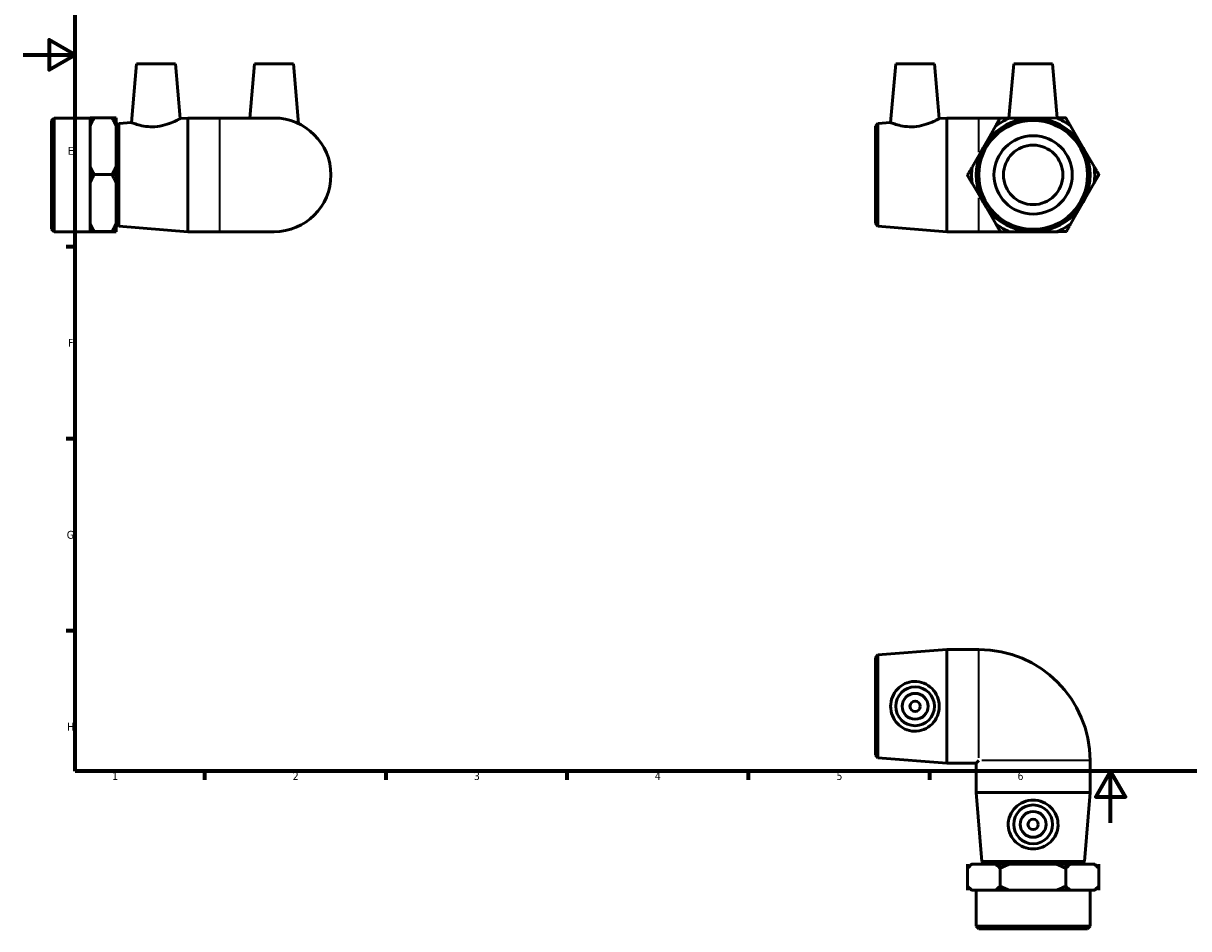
# Model space of a CAD drawing. Header units: millimetres. Extents: x 0 to 901, y -129 to 601.
# Tile 1 of 4: x 0 to 451, y -41 to 309. Entities that reach past the tile are written whole.
import ezdxf

# ---------------------------------------------------------------- set-up
doc = ezdxf.new("R2010")
doc.units = ezdxf.units.MM
for name, color, linetype, lineweight in [('Border (ANSI)', 7, 'Continuous', 70), ('Visible (ANSI)', 7, 'Continuous', 50), ('Visible Narrow (ANSI)', 7, 'Continuous', 35)]:
    doc.layers.add(name, color=color, linetype=linetype, lineweight=lineweight)
doc.styles.add('Note Text (ANSI)', font='tahoma.ttf')

# ---------------------------------------------------------------- blocks, each defined once
blk = doc.blocks.new('Borders Default Border')
at = {"layer": 'Border (ANSI)'}
for p, q in [((20, 222.75), (16.55, 222.75)), ((20, 148.5), (16.55, 148.5)), ((20, 74.25), (16.55, 74.25)), ((70.08, 20), (70.08, 16.55)), ((140.17, 20), (140.17, 16.55)), ((210.25, 20), (210.25, 16.55)), ((280.33, 20), (280.33, 16.55)), ((350.42, 20), (350.42, 16.55))]:
    blk.add_line(p, q, dxfattribs=at)
at = {"layer": 'Border (ANSI)', "flags": 128}
for points in [[(20, 20), (20, 574), (821, 574), (821, 20), (20, 20)], [(0, 297), (20, 297), (10, 302.77), (10, 291.23), (20, 297)], [(420.5, 0), (420.5, 20), (414.73, 10), (426.27, 10), (420.5, 20)]]:
    blk.add_lwpolyline(points, dxfattribs=at)
at = {"layer": 'Border (ANSI)', "color": 230, "true_color": 0xff0080, "char_height": 3.05, "attachment_point": 7, "style": 'Note Text (ANSI)'}
for s, insert in [('E', (17.21, 258.35)), ('F', (17.29, 184.1)), ('G', (16.81, 109.79)), ('H', (16.97, 35.6)), ('1', (34.35, 16.55)), ('2', (104.2, 16.55)), ('3', (174.26, 16.49)), ('4', (244.23, 16.55)), ('5', (314.48, 16.49)), ('6', (384.49, 16.49))]:
    blk.add_mtext(s, dxfattribs=dict(at, insert=insert))

msp = doc.modelspace()

# ---------------------------------------------------------------- linework, layer by layer
at = {"layer": 'Visible (ANSI)'}
for p, q in [((43.809, 293.561), (41.82, 270.827)), ((43.809, 293.561), (58.809, 293.561)), ((58.809, 293.561), (60.666, 272.325)), ((89.459, 293.561), (87.621, 272.561)), ((89.459, 293.561), (104.459, 293.561)), ((104.459, 293.561), (106.486, 270.391)), ((337.379, 293.561), (335.39, 270.827)), ((337.379, 293.561), (352.379, 293.561)), ((352.379, 293.561), (354.237, 272.325)), ((383.029, 293.561), (381.188, 272.517)), ((383.029, 293.561), (398.029, 293.561)), ((398.029, 293.561), (399.863, 272.605)), ((10.959, 271.601), (11.919, 272.561)), ((10.959, 229.521), (10.959, 271.601)), ((11.919, 272.561), (11.919, 228.561)), ((11.919, 272.561), (25.859, 272.561)), ((35.859, 272.62), (25.859, 272.62)), ((25.859, 272.619), (25.859, 272.62)), ((25.859, 272.619), (27.459, 272.619)), ((25.859, 272.603), (25.859, 269.499)), ((34.259, 272.619), (35.859, 272.619)), ((35.859, 272.619), (35.859, 272.62)), ((35.859, 269.499), (35.859, 272.603)), ((35.959, 269.401), (36.916, 270.437)), ((36.916, 270.437), (41.82, 270.827)), ((36.916, 270.437), (36.916, 230.685)), ((60.666, 272.325), (63.625, 272.561)), ((63.625, 228.561), (63.625, 272.561)), ((63.625, 272.561), (75.959, 272.561)), ((96.959, 272.561), (75.959, 272.561)), ((329.529, 269.401), (330.486, 270.437)), ((330.486, 270.437), (335.39, 270.827)), ((330.486, 270.437), (330.486, 230.685)), ((354.237, 272.325), (357.196, 272.561)), ((357.196, 228.561), (357.196, 272.561)), ((357.196, 272.561), (369.529, 272.561)), ((381.192, 272.561), (369.529, 272.561)), ((377.725, 272.501), (377.725, 272.501)), ((377.725, 272.501), (377.725, 272.501)), ((390.426, 272.56), (381.339, 272.518)), ((399.514, 272.603), (390.426, 272.56)), ((403.128, 272.62), (403.127, 272.62)), ((403.128, 272.619), (403.128, 272.62)), ((25.859, 261.65), (25.859, 269.499)), ((35.859, 253.801), (35.859, 269.499)), ((35.859, 266.561), (35.959, 266.561)), ((35.959, 231.721), (35.959, 269.401)), ((329.529, 231.721), (329.529, 269.401)), ((375.933, 269.363), (371.425, 261.472)), ((409.53, 261.65), (404.95, 269.499)), ((25.859, 253.801), (25.859, 261.65)), ((371.425, 261.472), (366.918, 253.58)), ((414.111, 253.801), (409.53, 261.65)), ((25.859, 253.801), (25.859, 250.68)), ((35.859, 250.68), (35.859, 253.801)), ((27.459, 250.68), (25.859, 250.68)), ((25.859, 250.679), (25.859, 250.68)), ((25.859, 250.679), (27.459, 250.679)), ((25.859, 250.679), (25.859, 247.541)), ((25.859, 250.679), (25.859, 250.679)), ((35.859, 250.679), (25.859, 250.679)), ((35.859, 250.68), (34.259, 250.68)), ((34.259, 250.679), (35.859, 250.679)), ((35.859, 250.679), (35.859, 250.68)), ((35.859, 247.541), (35.859, 250.679)), ((35.859, 250.679), (35.859, 250.679)), ((365.126, 250.443), (365.126, 250.442)), ((365.126, 250.442), (365.126, 250.442)), ((415.932, 250.679), (415.932, 250.68)), ((415.932, 250.679), (415.932, 250.679)), ((25.859, 239.65), (25.859, 247.541)), ((35.859, 231.758), (35.859, 247.541)), ((366.948, 247.321), (371.528, 239.472)), ((409.633, 239.65), (414.14, 247.541)), ((25.859, 231.758), (25.859, 239.65)), ((371.528, 239.472), (376.109, 231.623)), ((405.126, 231.758), (409.633, 239.65)), ((35.859, 234.561), (35.959, 234.561)), ((25.859, 231.758), (25.859, 228.621)), ((35.859, 228.621), (35.859, 231.758)), ((35.959, 231.721), (36.916, 230.685)), ((36.916, 230.685), (63.625, 228.561)), ((329.529, 231.721), (330.486, 230.685)), ((330.486, 230.685), (357.196, 228.561)), ((10.959, 229.521), (11.919, 228.561)), ((11.919, 228.561), (25.859, 228.561)), ((27.459, 228.621), (25.859, 228.621)), ((25.859, 228.62), (25.859, 228.621)), ((25.859, 228.62), (25.859, 228.603)), ((35.859, 228.62), (25.859, 228.62)), ((25.859, 228.561), (25.859, 228.603)), ((25.859, 228.518), (25.859, 228.561)), ((25.859, 228.502), (27.408, 228.502)), ((25.859, 228.502), (25.859, 228.502)), ((27.459, 228.502), (25.859, 228.502)), ((34.259, 228.502), (27.459, 228.502)), ((35.859, 228.621), (34.259, 228.621)), ((35.859, 228.502), (34.259, 228.502)), ((34.309, 228.502), (35.859, 228.502)), ((35.859, 228.62), (35.859, 228.621)), ((35.859, 228.603), (35.859, 228.62)), ((35.859, 228.518), (35.859, 228.603)), ((35.859, 228.502), (35.859, 228.502)), ((63.625, 228.561), (75.959, 228.561)), ((75.959, 228.561), (96.959, 228.561)), ((357.196, 228.561), (369.529, 228.561)), ((369.529, 228.561), (377.896, 228.561)), ((377.93, 228.502), (377.93, 228.502)), ((377.93, 228.502), (377.931, 228.502)), ((381.544, 228.518), (390.632, 228.561)), ((390.632, 228.561), (399.72, 228.603)), ((403.333, 228.62), (403.334, 228.621)), ((403.333, 228.62), (403.333, 228.62)), ((329.529, 63.869), (330.486, 64.905)), ((329.529, 26.189), (329.529, 63.869)), ((330.486, 64.905), (357.196, 67.029)), ((330.486, 64.905), (330.486, 25.153)), ((357.196, 23.029), (357.196, 67.029)), ((357.196, 67.029), (369.529, 67.029)), ((329.529, 26.189), (330.486, 25.153)), ((330.486, 25.153), (357.196, 23.029)), ((357.196, 23.029), (368.529, 23.029)), ((369.529, 24.029), (368.529, 23.029)), ((368.529, 11.695), (368.529, 23.029)), ((412.529, 11.695), (412.529, 24.029)), ((412.529, 11.695), (368.529, 11.695)), ((370.653, -15.014), (368.529, 11.695)), ((410.405, -15.014), (412.529, 11.695)), ((365.126, -17.671), (365.126, -16.071)), ((365.126, -16.071), (365.126, -26.071)), ((365.126, -16.071), (365.126, -16.071)), ((366.726, -16.071), (365.194, -17.603)), ((366.918, -16.071), (366.726, -16.071)), ((375.933, -16.071), (366.918, -16.071)), ((370.653, -15.014), (410.405, -15.014)), ((371.689, -15.971), (370.653, -15.014)), ((409.369, -15.971), (371.689, -15.971)), ((374.529, -16.071), (374.529, -15.971)), ((377.725, -16.071), (375.933, -16.071)), ((377.725, -16.071), (377.725, -17.671)), ((377.725, -17.671), (377.725, -16.071)), ((381.339, -16.071), (377.725, -16.071)), ((377.725, -16.071), (377.725, -26.071)), ((377.725, -16.071), (377.725, -16.071)), ((377.725, -16.071), (377.725, -16.071)), ((399.514, -16.071), (381.339, -16.071)), ((403.127, -16.071), (399.514, -16.071)), ((403.127, -16.071), (403.127, -17.671)), ((403.128, -16.071), (403.127, -16.071)), ((403.128, -17.671), (403.128, -16.071)), ((404.95, -16.071), (403.128, -16.071)), ((403.128, -16.071), (403.128, -16.071)), ((403.128, -16.071), (403.128, -26.071)), ((414.111, -16.071), (404.95, -16.071)), ((406.529, -16.071), (406.529, -15.971)), ((409.369, -15.971), (410.405, -15.014)), ((414.332, -16.071), (414.111, -16.071)), ((414.332, -16.071), (415.865, -17.603)), ((415.932, -16.071), (415.932, -17.671)), ((415.932, -16.071), (415.932, -26.071)), ((415.932, -16.071), (415.932, -16.071)), ((365.126, -26.071), (365.126, -24.471)), ((365.126, -26.071), (365.126, -26.071)), ((366.726, -26.071), (365.194, -24.539)), ((366.726, -26.071), (366.918, -26.071)), ((371.425, -26.071), (366.918, -26.071)), ((368.529, -40.011), (368.529, -26.071)), ((375.933, -26.071), (371.425, -26.071)), ((375.933, -26.071), (377.725, -26.071)), ((377.725, -24.471), (377.725, -26.071)), ((377.725, -26.071), (377.725, -24.471)), ((377.725, -26.071), (381.339, -26.071)), ((377.725, -26.071), (377.725, -26.071)), ((377.725, -26.071), (377.725, -26.071)), ((390.426, -26.071), (381.339, -26.071)), ((399.514, -26.071), (390.426, -26.071)), ((399.514, -26.071), (403.127, -26.071)), ((403.127, -24.471), (403.127, -26.071)), ((403.128, -26.071), (403.127, -26.071)), ((403.128, -26.071), (403.128, -24.471)), ((403.128, -26.071), (404.95, -26.071)), ((403.128, -26.071), (403.128, -26.071)), ((409.53, -26.071), (404.95, -26.071)), ((414.111, -26.071), (409.53, -26.071)), ((412.529, -40.011), (412.529, -26.071)), ((414.111, -26.071), (414.332, -26.071)), ((414.332, -26.071), (415.865, -24.539)), ((415.932, -24.471), (415.932, -26.071)), ((415.932, -26.071), (415.932, -26.071)), ((368.529, -40.011), (412.529, -40.011)), ((369.489, -40.971), (368.529, -40.011)), ((411.569, -40.971), (412.529, -40.011)), ((411.569, -40.971), (369.489, -40.971))]:
    msp.add_line(p, q, dxfattribs=at)
for centre, radius in [((390.529, 250.561), 22), ((390.529, 250.561), 21.04), ((390.529, 250.561), 15.146), ((390.529, 250.561), 11.5), ((344.879, 45.029), 7.5), ((344.879, 45.029), 5), ((344.879, 45.029), 2), ((390.529, -0.621), 7.5), ((390.529, -0.621), 5), ((390.529, -0.621), 2)]:
    msp.add_circle(centre, radius, dxfattribs=at)
for centre, radius, start, end in [((96.959, 250.561), 22, 270, 90), ((390.529, 250.561), 23.803, 112.71228, 127.82275), ((390.529, 250.561), 25.403, 120.26644, 120.2686), ((390.529, 250.561), 23.803, 52.71228, 67.82275), ((390.529, 250.561), 25.403, 60.26644, 60.2686), ((390.529, 250.561), 23.803, 172.71228, 187.82275), ((390.529, 250.561), 23.803, 352.71228, 7.82275), ((390.529, 250.561), 25.403, 180.26644, 180.2686), ((390.529, 250.561), 25.403, 0.26644, 0.2686), ((390.529, 250.561), 23.803, 232.71228, 247.82275), ((390.529, 250.561), 23.803, 292.71228, 307.82275), ((390.529, 250.561), 25.403, 240.26644, 240.2686), ((390.529, 250.561), 25.403, 300.26644, 300.2686), ((369.529, 24.029), 43, 0, 90)]:
    msp.add_arc(centre, radius, start, end, dxfattribs=at)
for points, weights in [([(27.459, 272.619), (26.526, 271.008), (25.859, 269.499)], [1, 1.00270704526, 1]), ([(25.859, 272.603), (26.508, 272.611), (27.408, 272.619)], [1, 1.00263323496, 1.00014359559]), ([(35.859, 269.499), (35.191, 271.008), (34.259, 272.619)], [1, 1.00270704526, 1]), ([(34.309, 272.619), (35.209, 272.611), (35.859, 272.603)], [1.00014359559, 1.00263323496, 1]), ([(375.933, 269.363), (376.8, 270.881), (377.725, 272.501)], [1, 1.00270704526, 1]), ([(377.725, 272.501), (379.591, 272.51), (381.339, 272.518)], [1, 1.00270704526, 1]), ([(399.514, 272.603), (401.262, 272.611), (403.127, 272.62)], [1, 1.00270704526, 1]), ([(403.128, 272.619), (404.069, 271.008), (404.95, 269.499)], [1, 1.00270704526, 1]), ([(25.859, 253.801), (26.526, 252.291), (27.459, 250.68)], [1, 1.00270704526, 1]), ([(34.259, 250.68), (35.191, 252.291), (35.859, 253.801)], [1, 1.00270704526, 1]), ([(365.126, 250.443), (366.051, 252.062), (366.918, 253.58)], [1, 1.00270704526, 1]), ([(414.111, 253.801), (414.992, 252.291), (415.932, 250.68)], [1, 1.00270704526, 1]), ([(27.459, 250.679), (26.526, 249.059), (25.859, 247.541)], [1, 1.00270704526, 1]), ([(35.859, 247.541), (35.191, 249.059), (34.259, 250.679)], [1, 1.00270704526, 1]), ([(366.948, 247.321), (366.067, 248.83), (365.126, 250.442)], [1, 1.00270704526, 1]), ([(415.932, 250.679), (415.007, 249.059), (414.14, 247.541)], [1, 1.00270704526, 1]), ([(25.859, 231.758), (26.526, 230.241), (27.459, 228.621)], [1, 1.00270704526, 1]), ([(34.259, 228.621), (35.191, 230.241), (35.859, 231.758)], [1, 1.00270704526, 1]), ([(377.93, 228.502), (376.99, 230.113), (376.109, 231.623)], [1, 1.00270704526, 1]), ([(405.126, 231.758), (404.259, 230.241), (403.334, 228.621)], [1, 1.00270704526, 1]), ([(27.459, 228.62), (26.526, 228.612), (25.859, 228.603)], [1, 1.00270704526, 1]), ([(25.859, 228.518), (26.526, 228.51), (27.459, 228.502)], [1, 1.00270704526, 1]), ([(35.859, 228.603), (35.191, 228.612), (34.259, 228.62)], [1, 1.00270704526, 1]), ([(34.259, 228.502), (35.191, 228.51), (35.859, 228.518)], [1, 1.00270704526, 1]), ([(381.544, 228.518), (379.796, 228.51), (377.931, 228.502)], [1, 1.00270704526, 1]), ([(403.333, 228.62), (401.468, 228.612), (399.72, 228.603)], [1, 1.00270704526, 1]), ([(366.918, -16.071), (366.051, -16.739), (365.126, -17.671)], [1, 1.00270704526, 1]), ([(377.725, -17.671), (376.8, -16.739), (375.933, -16.071)], [1, 1.00270704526, 1]), ([(381.339, -16.071), (379.591, -16.739), (377.725, -17.671)], [1, 1.00270704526, 1]), ([(403.127, -17.671), (401.262, -16.739), (399.514, -16.071)], [1, 1.00270704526, 1]), ([(404.95, -16.071), (404.069, -16.739), (403.128, -17.671)], [1, 1.00270704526, 1]), ([(415.932, -17.671), (414.992, -16.739), (414.111, -16.071)], [1, 1.00270704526, 1]), ([(415.865, -17.603), (415.898, -17.637), (415.932, -17.671)], [1.00018998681, 1.00009858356, 1]), ([(365.126, -24.471), (366.051, -25.404), (366.918, -26.071)], [1, 1.00270704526, 1]), ([(375.933, -26.071), (376.8, -25.404), (377.725, -24.471)], [1, 1.00270704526, 1]), ([(377.725, -24.471), (379.591, -25.404), (381.339, -26.071)], [1, 1.00270704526, 1]), ([(399.514, -26.071), (401.262, -25.404), (403.127, -24.471)], [1, 1.00270704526, 1]), ([(403.128, -24.471), (404.069, -25.404), (404.95, -26.071)], [1, 1.00270704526, 1]), ([(414.111, -26.071), (414.992, -25.404), (415.932, -24.471)], [1, 1.00270704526, 1]), ([(415.932, -24.471), (415.898, -24.505), (415.865, -24.539)], [1, 1.00009858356, 1.00018998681])]:
    msp.add_rational_spline(points, weights, degree=2, dxfattribs=at)
for points, knots in [([(50.898, 269.213), (49.726, 269.131), (48.491, 269.172), (46.247, 269.459), (45.238, 269.696), (43.652, 270.144), (42.963, 270.388), (42.047, 270.731), (41.82, 270.827), (41.82, 270.827)], [0, 0, 0, 0, 0.3527002, 0.3527002, 0.7054004, 0.7054004, 1.06066, 1.06066, 1.4159196, 1.4159196, 1.4159196, 1.4159196]), ([(60.666, 272.325), (60.666, 272.325), (60.417, 272.19), (59.433, 271.695), (58.7, 271.34), (57.004, 270.625), (55.914, 270.212), (53.498, 269.547), (52.169, 269.303), (50.898, 269.213)], [4.3399809, 4.3399809, 4.3399809, 4.3399809, 4.7116294, 4.7116294, 5.0832779, 5.0832779, 5.4657003, 5.4657003, 5.8481226, 5.8481226, 5.8481226, 5.8481226]), ([(344.469, 269.213), (343.297, 269.131), (342.061, 269.172), (339.818, 269.459), (338.809, 269.696), (337.222, 270.144), (336.534, 270.388), (335.617, 270.731), (335.39, 270.827), (335.39, 270.827)], [0, 0, 0, 0, 0.3527002, 0.3527002, 0.7054004, 0.7054004, 1.06066, 1.06066, 1.4159196, 1.4159196, 1.4159196, 1.4159196]), ([(354.237, 272.325), (354.237, 272.325), (353.988, 272.19), (353.004, 271.695), (352.271, 271.34), (350.575, 270.625), (349.485, 270.212), (347.069, 269.547), (345.74, 269.303), (344.469, 269.213)], [4.3399809, 4.3399809, 4.3399809, 4.3399809, 4.7116294, 4.7116294, 5.0832779, 5.0832779, 5.4657003, 5.4657003, 5.8481226, 5.8481226, 5.8481226, 5.8481226]), ([(344.469, 35.407), (343.297, 35.45), (342.061, 35.734), (339.818, 36.768), (338.809, 37.518), (337.222, 39.206), (336.534, 40.267), (335.617, 42.585), (335.39, 43.845), (335.39, 46.213), (335.617, 47.472), (336.534, 49.791), (337.222, 50.851), (338.809, 52.54), (339.818, 53.289), (342.061, 54.324), (343.297, 54.607), (345.74, 54.696), (347.069, 54.467), (349.485, 53.487), (350.575, 52.738), (352.271, 51.026), (353.004, 49.953), (353.988, 47.575), (354.237, 46.268), (354.237, 43.79), (353.988, 42.483), (353.004, 40.104), (352.271, 39.031), (350.575, 37.32), (349.485, 36.57), (347.069, 35.59), (345.74, 35.361), (344.469, 35.407)], [0, 0, 0, 0, 0.3527002, 0.3527002, 0.7054004, 0.7054004, 1.06066, 1.06066, 1.4159196, 1.4159196, 1.7711792, 1.7711792, 2.1264388, 2.1264388, 2.4791389, 2.4791389, 2.8318391, 2.8318391, 3.2142615, 3.2142615, 3.5966838, 3.5966838, 3.9683323, 3.9683323, 4.3399809, 4.3399809, 4.7116294, 4.7116294, 5.0832779, 5.0832779, 5.4657003, 5.4657003, 5.8481226, 5.8481226, 5.8481226, 5.8481226]), ([(400.151, -1.031), (400.108, -2.203), (399.824, -3.439), (398.79, -5.683), (398.04, -6.692), (396.352, -8.278), (395.291, -8.967), (392.973, -9.883), (391.713, -10.11), (389.345, -10.11), (388.086, -9.883), (385.767, -8.967), (384.707, -8.278), (383.018, -6.692), (382.269, -5.683), (381.234, -3.439), (380.951, -2.203), (380.862, 0.239), (381.091, 1.569), (382.071, 3.985), (382.82, 5.074), (384.532, 6.77), (385.605, 7.503), (387.983, 8.487), (389.29, 8.737), (391.768, 8.737), (393.075, 8.487), (395.454, 7.503), (396.527, 6.77), (398.238, 5.074), (398.988, 3.985), (399.967, 1.569), (400.197, 0.239), (400.151, -1.031)], [0, 0, 0, 0, 0.3527002, 0.3527002, 0.7054004, 0.7054004, 1.06066, 1.06066, 1.4159196, 1.4159196, 1.7711792, 1.7711792, 2.1264388, 2.1264388, 2.4791389, 2.4791389, 2.8318391, 2.8318391, 3.2142615, 3.2142615, 3.5966838, 3.5966838, 3.9683323, 3.9683323, 4.3399809, 4.3399809, 4.7116294, 4.7116294, 5.0832779, 5.0832779, 5.4657003, 5.4657003, 5.8481226, 5.8481226, 5.8481226, 5.8481226])]:
    msp.add_open_spline(points, degree=3, knots=knots, dxfattribs=at)
at = {"layer": 'Visible Narrow (ANSI)'}
for p, q in [((75.959, 228.832), (75.959, 272.29)), ((369.529, 259.395), (369.529, 272.52)), ((369.529, 228.601), (369.529, 241.659)), ((369.529, 25.168), (369.529, 66.808)), ((412.308, 24.029), (370.668, 24.029))]:
    msp.add_line(p, q, dxfattribs=at)

# ---------------------------------------------------------------- block references
msp.add_blockref('Borders Default Border', (0, 0))

doc.saveas('drawing.dxf')
